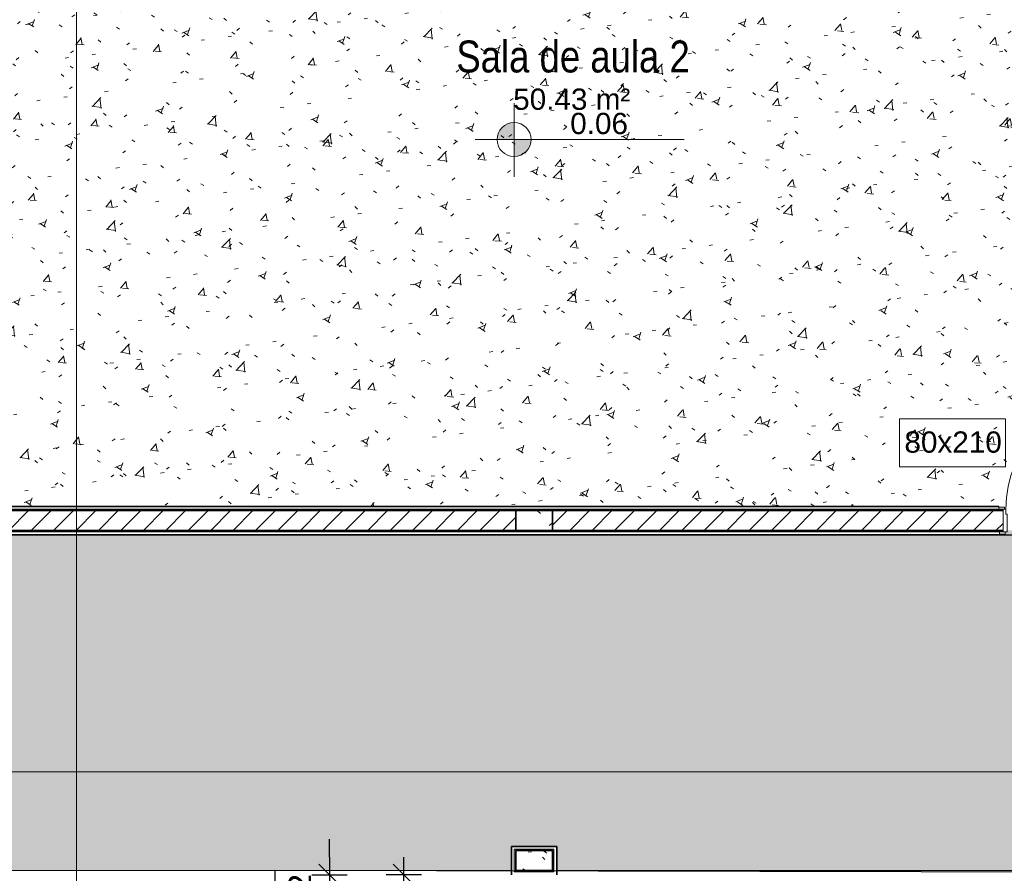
# Model space of a CAD drawing. Header units: millimetres. Extents: x -109 to 627, y -178 to 173.
# Tile 136 of 178: x 328.4 to 335.35, y -59.43 to -53.41. Entities that reach past the tile are written whole.
import ezdxf

# ---------------------------------------------------------------- set-up
doc = ezdxf.new("R2010")
doc.units = ezdxf.units.MM
for name, color, linetype, lineweight in [('ARQ - ALVENARIA - OSSO', 2, 'Continuous', 35), ('ARQ - COTA_NÍVEL', 2, 'Continuous', 5), ('ARQ - DIVISORIA', 3, 'Continuous', 35), ('ARQ - PAREDE VISTA', 4, 'Continuous', 9), ('ARQ - PAREDES_HACHURA', 9, 'Continuous', 35), ('ARQ - PAREDES_REVESTIMENTO', 3, 'Continuous', 35), ('ARQ - PILAR', 4, 'Continuous', 15), ('ARQ - PISO', 9, 'Continuous', 5), ('ARQ - PISO_HACHURA_SUPERFICIE', 9, 'Continuous', 5), ('ARQ - PORTA', 3, 'Continuous', 9), ('ARQ - PORTA_FOLHA', 3, 'Continuous', 20), ('ARQ - PORTA_GIRO', 1, 'Continuous', 5), ('ARQ - SIMBOLO_CORTE', 2, 'Continuous', 5), ('ARQ -SIMBOLO_PORTA', 2, 'Continuous', 9), ('ARQ -TEXTO_AMBIENTE', 2, 'Continuous', 5)]:
    doc.layers.add(name, color=color, linetype=linetype, lineweight=lineweight)
doc.styles.add('Arial Narrow', font='ARIALN.TTF', dxfattribs={"height": 0.2249999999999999})
doc.styles.add('Arial_2', font='arial.ttf', dxfattribs={"height": 0.1499999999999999})
doc.styles.add('FNDE Texto Cota 0100', font='verdana.ttf', dxfattribs={"height": 0.16})
doc.dimstyles.new('FNDE 1-0100', dxfattribs={"dimscale": 2.5, "dimtxt": 0.16, "dimasz": 0.05, "dimexe": 0.15, "dimexo": 0.15, "dimgap": 0.05, "dimtad": 1, "dimzin": 4, "dimdsep": 46, "dimtxsty": 'FNDE Texto Cota 0100', "dimblk": 'tic', "dimcen": 0.15, "dimdle": 0.15, "dimse1": 1, "dimse2": 1, "dimclrd": 251, "dimclre": 251, "dimclrt": 256, "dimaunit": 1, "dimadec": 3, "dimazin": 0, "dimtfac": 1, "dimtix": 1, "dimtmove": 2, "dimatfit": 3, "dimldrblk": 'tic', "dimfxl": 0.15, "dimtvp": 1, "dimtolj": 1, "dimtzin": 0, "dimarcsym": 0})
pattern_1 = [(49.99999999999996, (318.528649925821, -67.90926755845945), (0.5462905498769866, -0.04729538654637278), [0.05698523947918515, -0.6288371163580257]), (355, (318.528649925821, -67.90926755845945), (-0.1054013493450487, 0.5732220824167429), [0.04598808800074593, -0.5028697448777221]), (100.451, (318.5746380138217, -67.91326652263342), (0.4408404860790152, 0.5255719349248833), [0.04898731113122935, -0.5338617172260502]), (46.184, (318.528649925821, -67.7573069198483), (0.8129122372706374, -0.1260280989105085), [0.08597772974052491, -0.9427558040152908]), (96.63599999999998, (318.5966323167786, -67.7673043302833), (0.7118101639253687, 0.7420596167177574), [0.07298109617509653, -0.8007925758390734]), (351.184, (318.528649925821, -67.7573069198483), (0.7120447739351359, 0.7424237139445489), [0.0689821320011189, -0.7538047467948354]), (21, (318.6046302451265, -67.7952970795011), (0.4548672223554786, -0.3062123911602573), [0.05698523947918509, -0.628837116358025]), (326, (318.6046302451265, -67.7952970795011), (0.1857174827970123, 0.5524509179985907), [0.04598808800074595, -0.5028697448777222]), (71.45100000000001, (318.6426204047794, -67.8202906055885), (0.6403701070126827, 0.2459518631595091), [0.04898731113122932, -0.5338617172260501]), (37.49999999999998, (318.528649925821, -67.90926755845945), (0.00920361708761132, 0.2540508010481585), [0.02499352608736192, -0.4718777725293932, 0.02499352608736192, -0.4848744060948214, -0.5048692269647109]), (37.49999999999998, (318.528649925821, -67.90926755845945), (0.00920361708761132, 0.2540508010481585), [-1.006739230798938, 0.02499352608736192, -0.4798757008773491]), (7.49999999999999, (318.528649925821, -67.90926755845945), (0.2004088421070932, 0.3006603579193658), [0.02499352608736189, -0.2659311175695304, 0.02499352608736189, -0.4598808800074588, -0.1919502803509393]), (7.49999999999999, (318.528649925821, -67.90926755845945), (0.2004088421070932, 0.3006603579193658), [-0.7757990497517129, 0.02499352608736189, -0.1669567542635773]), (327.5, (318.3586939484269, -67.90926755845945), (0.4063776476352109, -0.0170731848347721), [0.02499352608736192, -0.1649572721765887, 0.02499352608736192, -0.5688526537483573, -0.7887956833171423]), (327.5, (318.3586939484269, -67.90926755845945), (0.4063776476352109, -0.0170731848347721), [-0.7847967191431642, 0.02499352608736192, -0.7638021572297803]), (317.5, (318.2827136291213, -67.90926755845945), (0.4438836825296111, 0.07598815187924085), [0.02499352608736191, -0.2229422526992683, 0.02499352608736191, -0.3699041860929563, -0.559854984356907]), (317.5, (318.2827136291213, -67.90926755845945), (0.4438836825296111, 0.07598815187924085), [-0.6418337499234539, 0.02499352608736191, -0.5348614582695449])]
pattern_2 = [(45, (318.528649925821, -67.90926755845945), (-0.07917545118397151, 0.07917545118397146), [])]

# ---------------------------------------------------------------- blocks, each defined once
blk = doc.blocks.new('POR_PM_GIRO_1FL - 80 x 210 cm Externa-6277260-NÍVEL 1')
at = {"layer": 'ARQ - PORTA'}
for p, q in [((-0.4050000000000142, 0.0949999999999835), (-0.4450000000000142, 0.0949999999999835)), ((-0.4450000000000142, 0.0949999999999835), (-0.4450000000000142, 0.07999999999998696)), ((-0.4450000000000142, 0.07999999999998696), (-0.4050000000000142, 0.07999999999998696)), ((-0.4200000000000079, 0.07999999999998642), (-0.4200000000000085, -0.07999999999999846)), ((-0.4050000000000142, 0.07999999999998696), (-0.4050000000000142, 0.0949999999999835)), ((-0.3900000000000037, 0.07999999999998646), (-0.4050000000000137, 0.07999999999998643)), ((-0.3900000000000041, -0.0449999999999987), (-0.3900000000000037, 0.07999999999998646)), ((0.3899999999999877, 0.0799999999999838), (0.3899999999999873, -0.04500000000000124)), ((0.4049999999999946, 0.07999999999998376), (0.3899999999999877, 0.0799999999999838)), ((0.4449999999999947, 0.0949999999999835), (0.4049999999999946, 0.0949999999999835)), ((0.4049999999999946, 0.0949999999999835), (0.4049999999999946, 0.0799999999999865)), ((0.4049999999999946, 0.0799999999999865), (0.4449999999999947, 0.0799999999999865)), ((0.4199999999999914, -0.0800000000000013), (0.419999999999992, 0.07999999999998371)), ((0.4449999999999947, 0.0799999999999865), (0.4449999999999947, 0.0949999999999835)), ((-0.3999999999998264, -0.07999999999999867), (-0.3999999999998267, -0.04499999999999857)), ((-0.3999999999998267, -0.04499999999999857), (-0.3900000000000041, -0.0449999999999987)), ((0.3899999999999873, -0.04500000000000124), (0.3999999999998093, -0.04500000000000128)), ((0.3999999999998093, -0.04500000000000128), (0.3999999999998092, -0.08000000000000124)), ((-0.4100000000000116, -0.07999999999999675), (-0.4500000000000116, -0.07999999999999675)), ((-0.4500000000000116, -0.07999999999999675), (-0.4500000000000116, -0.09499999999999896)), ((-0.4500000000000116, -0.09499999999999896), (-0.4100000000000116, -0.09499999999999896)), ((-0.4100000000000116, -0.09499999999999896), (-0.4100000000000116, -0.07999999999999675)), ((-0.4100000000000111, -0.07999999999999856), (-0.3999999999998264, -0.07999999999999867)), ((0.3999999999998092, -0.08000000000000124), (0.4099999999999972, -0.08000000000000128)), ((0.4499999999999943, -0.07999999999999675), (0.4099999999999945, -0.07999999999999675)), ((0.4099999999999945, -0.07999999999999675), (0.4099999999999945, -0.09499999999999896)), ((0.4099999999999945, -0.09499999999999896), (0.4499999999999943, -0.09499999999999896)), ((0.4499999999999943, -0.09499999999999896), (0.4499999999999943, -0.07999999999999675)), ((-0.4274740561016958, -0.7392705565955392), (-0.4368743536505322, -0.7392705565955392)), ((-0.4368743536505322, -0.7392705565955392), (-0.4368743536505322, -0.8382611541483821)), ((-0.4274740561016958, -0.8182611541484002), (-0.4274740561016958, -0.7392705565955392)), ((-0.3375259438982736, -0.8182611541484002), (-0.3375259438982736, -0.7392705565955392)), ((-0.3375259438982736, -0.7392705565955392), (-0.3281256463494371, -0.7392705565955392)), ((-0.3281256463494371, -0.7392705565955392), (-0.3281256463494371, -0.8382611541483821)), ((-0.4051130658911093, -0.8182611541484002), (-0.4274740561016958, -0.8182611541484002)), ((-0.4051130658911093, -0.807291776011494), (-0.399999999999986, -0.807291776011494)), ((-0.4051130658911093, -0.8282611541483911), (-0.4051130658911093, -0.807291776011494)), ((-0.4051130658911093, -0.8492305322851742), (-0.4051130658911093, -0.8282611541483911)), ((-0.35988693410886, -0.807291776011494), (-0.3649999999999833, -0.807291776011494)), ((-0.35988693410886, -0.8282611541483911), (-0.35988693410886, -0.807291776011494)), ((-0.35988693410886, -0.8182611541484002), (-0.3375259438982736, -0.8182611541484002)), ((-0.35988693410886, -0.8492305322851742), (-0.35988693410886, -0.8282611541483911)), ((-0.4368743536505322, -0.8382611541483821), (-0.4051130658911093, -0.8382611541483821)), ((-0.399999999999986, -0.8492305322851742), (-0.4051130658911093, -0.8492305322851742)), ((-0.3649999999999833, -0.8492305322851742), (-0.35988693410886, -0.8492305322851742)), ((-0.3281256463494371, -0.8382611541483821), (-0.35988693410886, -0.8382611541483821))]:
    blk.add_line(p, q, dxfattribs=at)
at = {"layer": 'ARQ - PORTA_FOLHA'}
for p, q in [((-0.3649999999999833, -0.07999999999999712), (-0.399999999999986, -0.07999999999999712)), ((-0.399999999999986, -0.07999999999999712), (-0.399999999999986, -0.8799999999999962)), ((-0.3649999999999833, -0.8799999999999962), (-0.3649999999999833, -0.07999999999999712)), ((-0.399999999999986, -0.8799999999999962), (-0.3649999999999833, -0.8799999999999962))]:
    blk.add_line(p, q, dxfattribs=at)
at = {"layer": 'ARQ - PORTA_GIRO'}
blk.add_arc((-0.3999998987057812, -0.08045009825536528), 0.8000000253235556, 270.0322359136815, 0.03223591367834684, dxfattribs=at)
blk = doc.blocks.new('Elevações de ponto - Cota de Nível 1-825078-NÍVEL 1')
at = {"layer": 'ARQ - COTA_NÍVEL'}
h = blk.add_hatch(color=256, dxfattribs=at)
edge = h.paths.add_edge_path(flags=0)
edge.add_line((4.700362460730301e-18, 0.002277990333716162), (2.112909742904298e-18, 0.0006779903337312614))
edge.add_line((2.114974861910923e-18, 0.0006779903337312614), (-0.001599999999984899, 0.0006779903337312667))
edge.add_arc((2.80795675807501e-18, 0.0006779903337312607), 0.001599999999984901, 90.00000000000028, 180.0000000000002, ccw=False)
h = blk.add_hatch(color=256, dxfattribs=at)
edge = h.paths.add_edge_path(flags=0)
edge.add_arc((7.931155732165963e-19, 0.0006779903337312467), 0.0015999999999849, 270.00000000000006, 359.9999999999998, ccw=False)
edge.add_line((4.494321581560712e-18, -0.0009220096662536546), (1.586231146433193e-18, 0.0006779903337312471))
edge.add_line((1.586231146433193e-18, 0.0006779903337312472), (0.001599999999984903, 0.0006779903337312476))
for p, q in [((1.586231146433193e-18, 0.004105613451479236), (1.586231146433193e-18, -0.002842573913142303)), ((1.586231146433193e-18, -0.002180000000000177), (1.586231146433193e-18, 0.003077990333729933)), ((2.112909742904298e-18, 0.0006779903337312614), (4.700362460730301e-18, 0.002277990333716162)), ((-0.003664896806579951, 0.0006779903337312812), (0.01600396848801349, 0.0006779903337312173)), ((-0.001599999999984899, 0.0006779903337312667), (2.114974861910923e-18, 0.0006779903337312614)), ((0.001599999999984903, 0.0006779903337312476), (1.586231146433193e-18, 0.0006779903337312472)), ((1.586231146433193e-18, 0.0006779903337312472), (4.494321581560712e-18, -0.0009220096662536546))]:
    blk.add_line(p, q, dxfattribs=at)
blk.add_circle((1.586231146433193e-18, 0.0006779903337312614), 0.0015999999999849, dxfattribs=at)
for centre, radius, start, end in [((2.80795675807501e-18, 0.0006779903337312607), 0.001599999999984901, 89.9999999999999, 179.9999999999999), ((7.931155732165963e-19, 0.0006779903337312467), 0.0015999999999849, 269.9999999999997, 359.9999999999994)]:
    blk.add_arc(centre, radius, start, end, dxfattribs=at)
blk = doc.blocks.new('Identificador de Porta - Legal-790717-NÍVEL 1')
at = {"layer": 'ARQ -SIMBOLO_PORTA'}
for p, q in [((-0.005746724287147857, -0.003704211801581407), (-0.005746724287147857, 0.0008346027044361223)), ((-0.005746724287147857, 0.0008346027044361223), (0.004253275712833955, 0.0008346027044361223)), ((0.004253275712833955, 0.0008346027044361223), (0.004253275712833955, -0.003704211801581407)), ((0.004253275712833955, -0.003704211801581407), (-0.005746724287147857, -0.003704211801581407))]:
    blk.add_line(p, q, dxfattribs=at)
blk = doc.blocks.new('tic')
blk.add_line((-0.6000000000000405, -0.600000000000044), (0.6000000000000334, 0.600000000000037))
at = {"color": 251}
for p, q in [((0, -1.000000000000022), (0, 0.9999999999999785)), ((-1.000000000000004, 0), (0.9999999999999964, 0))]:
    blk.add_line(p, q, dxfattribs=at)
blk = doc.blocks.new('*D647')
at = {"color": 251, "lineweight": -2, "transparency": 16777216}
for p, q in [((330.5832142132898, -59.31438949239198), (330.5832142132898, -59.18938949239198)), ((330.5832142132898, -59.43938949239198), (330.5832142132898, -59.75930662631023)), ((330.5832142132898, -59.88430662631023), (330.5832142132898, -60.00930662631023))]:
    blk.add_line(p, q, dxfattribs=at)
at = {"layer": 'Defpoints', "color": 0, "transparency": 16777216}
for p in [(330.2279769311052, -59.43938949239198), (330.2279769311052, -59.75930662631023), (330.5832142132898, -59.75930662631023)]:
    blk.add_point(p, dxfattribs=at)
at = {"color": 251, "lineweight": -2, "transparency": 16777216, "xscale": 0.125, "yscale": 0.125, "zscale": 0.125}
for p, rotation in [((330.5832142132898, -59.43938949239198), 270), ((330.5832142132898, -59.75930662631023), 90)]:
    blk.add_blockref('tic', p, dxfattribs=dict(at, rotation=rotation))
at = {"transparency": 16777216, "insert": (330.3748831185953, -59.59934805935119), "char_height": 0.16, "attachment_point": 5, "rotation": 90, "style": 'FNDE Texto Cota 0100'}
blk.add_mtext('\\A1;.32', dxfattribs=at)
blk = doc.blocks.new('*D598')
at = {"color": 251, "lineweight": -2, "transparency": 16777216}
blk.add_line((331.108078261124, -93.90542959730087), (331.108078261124, -59.56438949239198), dxfattribs=at)
at = {"layer": 'Defpoints', "color": 0, "transparency": 16777216}
for p in [(330.2279769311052, -59.43938949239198), (331.108078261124, -59.43938949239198), (330.2279769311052, -94.03042959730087)]:
    blk.add_point(p, dxfattribs=at)
at = {"color": 251, "lineweight": -2, "transparency": 16777216, "xscale": 0.125, "yscale": 0.125, "zscale": 0.125}
for p, rotation in [((331.108078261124, -59.43938949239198), 90), ((331.108078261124, -94.03042959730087), 270)]:
    blk.add_blockref('tic', p, dxfattribs=dict(at, rotation=rotation))
at = {"transparency": 16777216, "insert": (330.8997471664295, -76.7349095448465), "char_height": 0.16, "attachment_point": 5, "rotation": 90, "style": 'FNDE Texto Cota 0100'}
blk.add_mtext('\\A1;34.59', dxfattribs=at)

msp = doc.modelspace()

# ---------------------------------------------------------------- hatches: boundary and pattern name
at = {"layer": 'ARQ - PAREDES_HACHURA'}
for points in [[(334.2163777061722, -56.87005501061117), (335.306661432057, -56.87005501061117), (335.306661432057, -56.86005760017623), (327.7986061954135, -56.86005760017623), (327.7986061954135, -56.87005501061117), (332.1574771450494, -56.87005501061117)], [(327.8086036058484, -57.02001616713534), (335.3116601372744, -57.02001616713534), (335.3116601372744, -57.01001875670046), (327.8086036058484, -57.01001875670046), (327.8086036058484, -57.0155295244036)], [(332.1574771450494, -59.26943351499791), (332.1574771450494, -59.25943610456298), (331.8875470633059, -59.25943610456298), (331.8875470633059, -59.26943351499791), (331.8975444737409, -59.26943351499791)], [(331.8975444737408, -59.40939726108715), (331.8975444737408, -59.26943351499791), (331.8875470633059, -59.26981803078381), (331.8875470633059, -59.40939726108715)], [(332.1674745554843, -59.40939726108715), (332.1674745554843, -59.25943610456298), (332.1574771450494, -59.25943610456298), (332.1574771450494, -59.40939726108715)], [(332.1574771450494, -59.41939467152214), (332.1674745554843, -59.41939467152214), (332.1674745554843, -59.40939726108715), (331.8875470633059, -59.40939726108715), (331.8875470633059, -59.41939467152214), (331.8975444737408, -59.41939467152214)]]:
    msp.add_hatch(color=256, dxfattribs=at).paths.add_polyline_path(points, flags=0)
h = msp.add_hatch(dxfattribs=at)
h.set_pattern_fill('FP_6', color=256, scale=0.9997410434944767, style=0, pattern_type=2)
h.set_pattern_definition(pattern_2)
h.paths.add_polyline_path([(330.8211541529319, -57.01001875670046), (331.8975444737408, -57.01001875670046), (331.8975444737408, -56.87005501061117), (327.7986061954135, -56.87005501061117), (327.7986061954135, -57.01001875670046)], flags=0)
h = msp.add_hatch(dxfattribs=at)
h.set_pattern_fill('FP_6', color=256, scale=0.9997410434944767, style=0, pattern_type=2)
h.set_pattern_definition(pattern_2)
h.paths.add_polyline_path([(336.2464180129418, -57.01001875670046), (336.2564154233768, -57.01001875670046), (336.2564154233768, -56.87005501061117), (336.1764361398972, -56.87005501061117), (336.1764361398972, -57.0100187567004)], flags=0)
h.paths.add_polyline_path([(334.2163777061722, -57.01001875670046), (335.3366536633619, -57.01001875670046), (335.3366536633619, -56.87005501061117), (332.1574771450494, -56.87005501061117), (332.1574771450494, -57.0100187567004)], flags=0)
at = {"layer": 'ARQ - PILAR'}
h = msp.add_hatch(dxfattribs=at)
h.set_pattern_fill('FP_1', color=256, scale=0.9997410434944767, style=0, pattern_type=2)
h.set_pattern_definition(pattern_1)
h.paths.add_polyline_path([(332.1574771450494, -57.01001875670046), (332.1574771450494, -56.87005501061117), (331.8975444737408, -56.87005501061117), (331.8975444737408, -57.01001875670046)], flags=0)
h = msp.add_hatch(dxfattribs=at)
h.set_pattern_fill('FP_1', color=256, scale=0.9997410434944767, style=0, pattern_type=2)
h.set_pattern_definition(pattern_1)
h.paths.add_polyline_path([(332.1574771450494, -59.40939726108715), (332.1574771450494, -59.26943351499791), (331.8975444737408, -59.26943351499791), (331.8975444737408, -59.40939726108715)], flags=0)
at = {"layer": 'ARQ - PISO_HACHURA_SUPERFICIE'}
h = msp.add_hatch(dxfattribs=at)
h.set_pattern_fill('FP_1', color=256, scale=0.9997410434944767, style=0, pattern_type=2)
h.set_pattern_definition(pattern_1)
h.paths.add_polyline_path([(336.1564413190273, -56.86005760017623), (336.121450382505, -56.86005760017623), (336.121450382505, -56.06026476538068), (336.1564413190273, -56.06026476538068), (336.1564413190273, -56.84506148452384)], flags=0)
h.paths.add_polyline_path([(335.9139894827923, -56.87005501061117), (336.1564413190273, -56.87005501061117), (336.1564413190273, -56.86005760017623), (336.1664387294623, -56.86005760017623), (336.1664387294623, -56.84506148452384), (336.2064283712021, -56.84506148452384), (336.206428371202, -56.84006277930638), (336.226423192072, -56.84006277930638), (336.226423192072, -50.84161651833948), (327.8285984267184, -50.84161651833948), (327.8285984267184, -56.84006277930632), (335.306661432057, -56.84006277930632), (335.306661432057, -56.84506148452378), (335.3466510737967, -56.84506148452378), (335.3466510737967, -56.86005760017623), (335.3566484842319, -56.86005760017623), (335.3566484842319, -56.87005501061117)], flags=0)
h.paths.add_polyline_path([(336.2064283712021, -56.87005501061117), (336.2064283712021, -56.86005760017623), (336.1764361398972, -56.86005760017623), (336.1764361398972, -56.87005501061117)], flags=0)
h.paths.add_polyline_path([(335.3366536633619, -56.87005501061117), (335.3366536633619, -56.86005760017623), (335.306661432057, -56.86005760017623), (335.306661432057, -56.87005501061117)], flags=0)
h = msp.add_hatch(dxfattribs=at)
h.set_pattern_fill('FP_1', color=256, scale=0.9997410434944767, style=0, pattern_type=2)
h.set_pattern_definition(pattern_1)
h.paths.add_polyline_path([(340.1529282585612, -59.40939726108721), (340.4053407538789, -59.40939726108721), (340.4053407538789, -59.23944128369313), (340.7252578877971, -59.23944128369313), (340.7252578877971, -59.40939726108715), (344.7042272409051, -59.40939726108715), (344.7042272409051, -59.23944128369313), (344.9941521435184, -59.23944128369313), (344.9941521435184, -57.04001098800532), (337.3411344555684, -57.04001098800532), (337.3411344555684, -57.03501228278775), (337.3011448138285, -57.03501228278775), (337.3011448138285, -57.02001616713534), (337.2861486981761, -57.02001616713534), (337.2861486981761, -57.01001875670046), (336.5063506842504, -57.01001875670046), (336.5063506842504, -57.02001616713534), (336.491354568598, -57.02001616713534), (336.491354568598, -57.03501228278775), (336.4513649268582, -57.03501228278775), (336.4513649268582, -57.04001098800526), (336.2014296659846, -57.04001098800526), (336.2014296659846, -57.03501228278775), (336.1614400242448, -57.03501228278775), (336.1614400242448, -57.02001616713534), (336.1464439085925, -57.02001616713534), (336.1464439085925, -57.01001875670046), (335.3666458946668, -57.01001875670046), (335.3666458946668, -57.02001616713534), (335.3516497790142, -57.02001616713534), (335.3516497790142, -57.03501228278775), (335.3116601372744, -57.03501228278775), (335.3116601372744, -57.04001098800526), (327.8285984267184, -57.04001098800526), (327.8285984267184, -58.32467822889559), (327.8235997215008, -58.32467822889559), (327.8235997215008, -58.36466787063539), (327.8086036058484, -58.36466787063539), (327.8086036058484, -58.37966398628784), (327.7986061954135, -58.37966398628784), (327.7986061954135, -59.15946200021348), (327.8086036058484, -59.15946200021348), (327.8086036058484, -59.17445811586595), (327.8235997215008, -59.17445811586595), (327.8235997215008, -59.21444775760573), (327.8285984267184, -59.21444775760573), (327.8285984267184, -59.40939726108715), (331.867552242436, -59.40939726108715), (331.867552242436, -59.23944128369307), (332.1874693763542, -59.23944128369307), (332.1874693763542, -59.40939726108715), (336.1664387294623, -59.40939726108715), (336.1664387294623, -59.23944128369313), (336.4863558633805, -59.23944128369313), (336.4863558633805, -59.40939726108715), (339.3092130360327, -59.40939726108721)], flags=0)
h.paths.add_polyline_path([(327.7986061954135, -59.21444775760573), (327.8086036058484, -59.21360242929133), (327.8086036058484, -59.18945423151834), (327.7986061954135, -59.18945423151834), (327.7986061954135, -59.21399203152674)], flags=0)
h.paths.add_polyline_path([(327.8086036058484, -58.34967175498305), (327.8086036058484, -58.32467822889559), (327.7986061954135, -58.32467822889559), (327.7986061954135, -58.34967175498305)], flags=0)
h.paths.add_polyline_path([(337.3161409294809, -57.0200161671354), (337.3411344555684, -57.0200161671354), (337.3411344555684, -57.01001875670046), (337.3161409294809, -57.01001875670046)], flags=0)
h.paths.add_polyline_path([(336.4518206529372, -57.0200161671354), (336.4763584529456, -57.02001616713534), (336.4763584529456, -57.01001875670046), (336.4513649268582, -57.01001875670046), (336.4513649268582, -57.0200161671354)], flags=0)
h.paths.add_polyline_path([(336.1764361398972, -57.02001616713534), (336.2014296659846, -57.02001616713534), (336.2014296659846, -57.01001875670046), (336.1764361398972, -57.01001875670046)], flags=0)
h.paths.add_polyline_path([(335.3366536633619, -57.02001616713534), (335.3366536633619, -57.01001875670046), (335.3116601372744, -57.01001875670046), (335.3116601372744, -57.02001616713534)], flags=0)

# ---------------------------------------------------------------- linework, layer by layer
msp.add_lwpolyline([(345.0241443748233, -57.04001098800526), (345.0241443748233, -59.43938949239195), (330.1979846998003, -59.40939726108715), (330.1979846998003, -94.03042959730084), (327.8285984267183, -94.03042959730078), (327.8285984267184, -57.04001098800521), (345.0241443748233, -57.04001098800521)])
at = {"layer": 'ARQ - ALVENARIA - OSSO'}
for p, q in [((331.8975444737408, -56.87005501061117), (327.6586424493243, -56.87005501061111)), ((331.8975444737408, -57.01001875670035), (331.8975444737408, -56.87005501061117)), ((335.3366536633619, -56.87005501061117), (332.1574771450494, -56.87005501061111)), ((332.1574771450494, -56.87005501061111), (332.1574771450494, -57.01001875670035)), ((327.7986061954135, -57.01001875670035), (331.8975444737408, -57.01001875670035)), ((332.1574771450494, -57.01001875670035), (335.3366536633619, -57.01001875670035))]:
    msp.add_line(p, q, dxfattribs=at)
at = {"layer": 'ARQ - DIVISORIA'}
for p, q in [((331.8975444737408, -56.87005501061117), (332.1574771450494, -56.87005501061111)), ((335.306661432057, -56.87005501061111), (335.306661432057, -56.86005760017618)), ((332.1574771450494, -57.01001875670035), (331.8975444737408, -57.01001875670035)), ((335.3116601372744, -57.02001616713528), (335.3116601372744, -57.01001875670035)), ((331.8975444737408, -59.26943351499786), (332.1574771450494, -59.26943351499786)), ((331.8975444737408, -59.40939726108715), (331.8975444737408, -59.26943351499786)), ((332.1574771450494, -59.26943351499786), (332.1574771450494, -59.40939726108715)), ((332.1574771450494, -59.40939726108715), (331.8975444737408, -59.40939726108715))]:
    msp.add_line(p, q, dxfattribs=at)
at = {"layer": 'ARQ - PAREDE VISTA'}
for p, q in [((327.8086036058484, -56.86005760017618), (335.306661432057, -56.86005760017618)), ((335.3116601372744, -57.02001616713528), (327.8086036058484, -57.02001616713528)), ((331.8875470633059, -59.25943610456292), (332.1674745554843, -59.25943610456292)), ((331.8875470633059, -59.41939467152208), (331.8875470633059, -59.25943610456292)), ((332.1674745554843, -59.25943610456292), (332.1674745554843, -59.41939467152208)), ((330.1979846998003, -59.40939726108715), (331.867552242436, -59.40939726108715)), ((330.1979846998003, -59.40939726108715), (330.1979846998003, -59.43938949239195)), ((332.1874693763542, -59.40939726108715), (336.1664387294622, -59.40939726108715)), ((332.1674745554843, -59.41939467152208), (331.8875470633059, -59.41939467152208))]:
    msp.add_line(p, q, dxfattribs=at)
at = {"layer": 'ARQ - PAREDES_REVESTIMENTO'}
for p, q in [((335.306661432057, -56.84006277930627), (327.8285984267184, -56.84006277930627)), ((335.306661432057, -56.84506148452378), (335.306661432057, -56.84006277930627)), ((327.8285984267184, -57.04001098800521), (335.3116601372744, -57.04001098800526)), ((335.3116601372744, -57.04001098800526), (335.3116601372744, -57.03501228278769)), ((332.1874693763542, -59.23944128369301), (331.867552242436, -59.23944128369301)), ((331.867552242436, -59.23944128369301), (331.867552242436, -59.43938949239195)), ((332.1874693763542, -59.43938949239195), (332.1874693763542, -59.23944128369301))]:
    msp.add_line(p, q, dxfattribs=at)
at = {"layer": 'ARQ - PILAR'}
for p, q in [((332.1574771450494, -56.87005501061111), (331.8975444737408, -56.87005501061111)), ((331.8975444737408, -56.87005501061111), (331.8975444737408, -57.01001875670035)), ((332.1574771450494, -57.01001875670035), (332.1574771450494, -56.87005501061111)), ((331.8975444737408, -57.01001875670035), (332.1574771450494, -57.01001875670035)), ((332.1574771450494, -59.26943351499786), (331.8975444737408, -59.26943351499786)), ((331.8975444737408, -59.26943351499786), (331.8975444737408, -59.40939726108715)), ((332.1574771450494, -59.40939726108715), (332.1574771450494, -59.26943351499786)), ((331.8975444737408, -59.40939726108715), (332.1574771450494, -59.40939726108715))]:
    msp.add_line(p, q, dxfattribs=at)
at = {"layer": 'ARQ - PISO'}
msp.add_line((327.8285984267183, -59.40939726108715), (330.1979846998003, -59.40939726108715), dxfattribs=at)
at = {"layer": 'ARQ - SIMBOLO_CORTE'}
for p, q in [((328.7978689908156, -49.6991000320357), (328.7978689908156, -95.97418397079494)), ((346.4543260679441, -58.71250299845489), (318.8233702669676, -58.71250299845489))]:
    msp.add_line(p, q, dxfattribs=at)

# ---------------------------------------------------------------- block references
at = {"layer": 'ARQ - COTA_NÍVEL', "xscale": 74.98057826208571, "yscale": 74.98057826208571, "zscale": 74.98057826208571}
msp.add_blockref('Elevações de ponto - Cota de Nível 1-825078-NÍVEL 1', (331.8856362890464, -54.30223592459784), dxfattribs=at)
at = {"layer": 'ARQ - PORTA', "xscale": 0.9997410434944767, "yscale": 0.9997410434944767, "zscale": 0.9997410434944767, "rotation": 180}
msp.add_blockref('POR_PM_GIRO_1FL - 80 x 210 cm Externa-6277260-NÍVEL 1', (335.7565449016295, -56.94003688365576), dxfattribs=at)
at = {"layer": 'ARQ -SIMBOLO_PORTA', "xscale": 74.98057826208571, "yscale": 74.98057826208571, "zscale": 74.98057826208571}
msp.add_blockref('Identificador de Porta - Legal-790717-NÍVEL 1', (335.0357524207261, -56.28423044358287), dxfattribs=at)

# ---------------------------------------------------------------- texts
at = {"layer": 'ARQ - COTA_NÍVEL', "insert": (332.2820003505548, -54.06300010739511), "char_height": 0.1499611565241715, "width": 0.4883533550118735, "attachment_point": 1, "line_spacing_factor": 0.9417779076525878, "style": 'Arial_2'}
msp.add_mtext('0.06', dxfattribs=at)
at = {"layer": 'ARQ -SIMBOLO_PORTA', "insert": (334.9843887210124, -56.31107871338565), "char_height": 0.1499611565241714, "width": 0.822489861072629, "attachment_point": 2, "line_spacing_factor": 0.9417779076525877, "style": 'Arial_2'}
msp.add_mtext('80x210', dxfattribs=at)
at = {"layer": 'ARQ -TEXTO_AMBIENTE', "attachment_point": 2}
for s, insert, char_height, width, line_spacing_factor, style in [('Sala de aula 2', (332.3022170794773, -53.55271160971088), 0.2249417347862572, 1.972338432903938, 0.9746961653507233, 'Arial Narrow'), ('50.43 m²', (332.2928504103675, -53.89157944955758), 0.1499611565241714, 0.9877221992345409, 0.9417779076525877, 'Arial_2')]:
    msp.add_mtext(s, dxfattribs=dict(at, insert=insert, char_height=char_height, width=width, line_spacing_factor=line_spacing_factor, style=style))

# ---------------------------------------------------------------- dimensions: what is measured, and where the dimension line sits
for base, p1, p2, picture, middle in [((330.5832142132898, -59.75930662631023), (330.227976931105, -59.43938949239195), (330.227976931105, -59.75930662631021), '*D647', (330.3748831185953, -59.59934805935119)), ((331.108078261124, -59.43938949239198), (330.227976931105, -94.03042959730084), (330.227976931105, -59.43938949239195), '*D598', (330.8997471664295, -76.7349095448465))]:
    dim = msp.add_linear_dim(base=base, p1=p1, p2=p2, angle=90, dimstyle='FNDE 1-0100')
    dim.commit()
    dim.dimension.update_dxf_attribs({"geometry": picture, "text_midpoint": middle})

doc.saveas('drawing.dxf')
